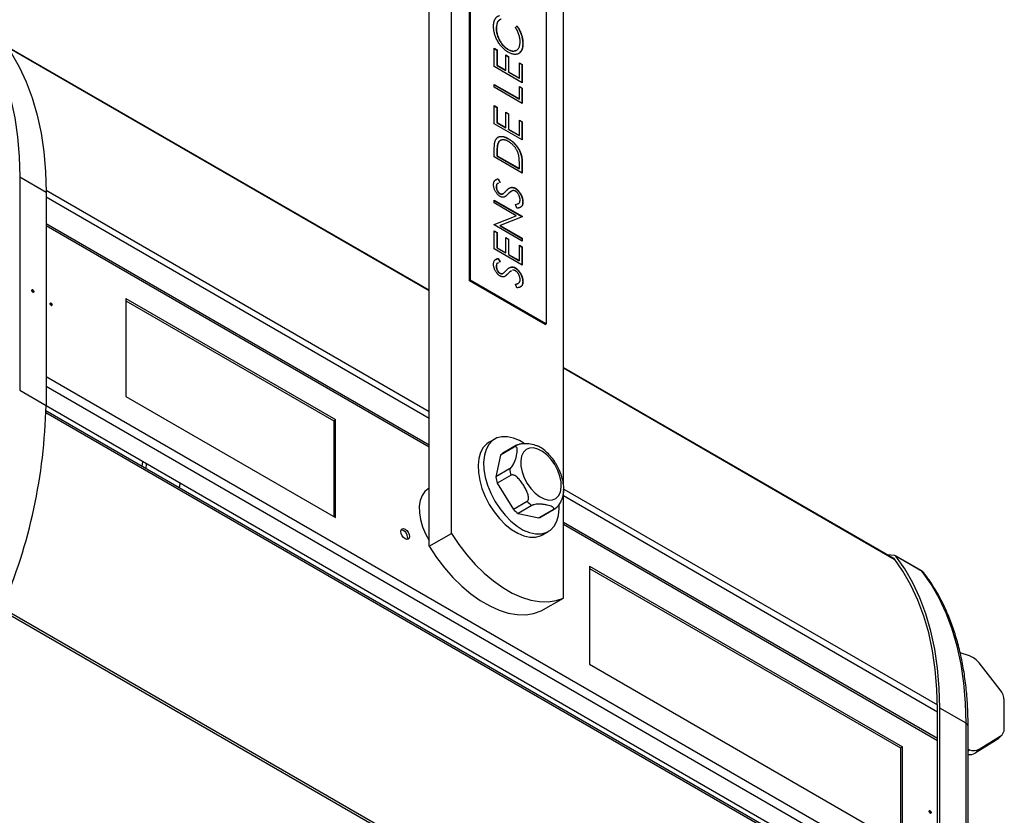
# Model space of a CAD drawing. Header units: millimetres. Extents: x 77 to 313, y 27 to 245.
# Tile 6 of 16: x 262 to 312, y 58 to 98. Entities that reach past the tile are written whole.
import ezdxf

# ---------------------------------------------------------------- set-up
doc = ezdxf.new("R2010")
doc.units = ezdxf.units.MM

msp = doc.modelspace()

# ---------------------------------------------------------------- linework, layer by layer
at = {"color": 7, "linetype": 'Continuous', "lineweight": 25}
for p, q in [((283.878, 72.551), (283.878, 116.213)), ((282.747, 71.898), (282.747, 115.56)), ((289.535, 74.99), (289.535, 112.948)), ((284.798, 85.307), (284.798, 105.558)), ((284.84, 85.332), (284.84, 105.582)), ((288.658, 103.378), (288.658, 83.128)), ((286.137, 98.053), (286.151, 98.061)), ((287.112, 98.1), (287.196, 98.18)), ((282.747, 84.832), (261.426, 97.14)), ((286.042, 97.045), (286.187, 96.962)), ((286.042, 96.124), (286.042, 97.045)), ((286.042, 97.029), (286.173, 96.953)), ((286.736, 96.984), (286.751, 96.992)), ((287.478, 97.29), (287.492, 97.298)), ((286.173, 96.953), (286.187, 96.962)), ((286.173, 96.953), (286.173, 96.179)), ((286.187, 96.962), (286.187, 96.187)), ((286.622, 96.71), (286.767, 96.627)), ((286.622, 95.936), (286.622, 96.71)), ((286.622, 96.694), (286.753, 96.618)), ((286.753, 96.618), (286.767, 96.627)), ((286.753, 96.618), (286.753, 95.844)), ((286.767, 96.627), (286.767, 95.852)), ((287.278, 96.803), (287.248, 96.775)), ((287.456, 95.308), (286.042, 96.124)), ((286.173, 96.179), (286.187, 96.187)), ((286.173, 96.179), (286.608, 95.927)), ((286.187, 96.187), (286.622, 95.936)), ((287.311, 96.313), (287.456, 96.229)), ((287.311, 95.538), (287.311, 96.313)), ((287.311, 96.296), (287.442, 96.221)), ((287.442, 96.221), (287.456, 96.229)), ((287.442, 96.221), (287.442, 95.316)), ((287.456, 96.229), (287.456, 95.308)), ((286.608, 95.927), (286.622, 95.936)), ((286.753, 95.844), (286.767, 95.852)), ((286.753, 95.844), (287.297, 95.53)), ((286.767, 95.852), (287.311, 95.538)), ((287.297, 95.53), (287.311, 95.538)), ((286.042, 95.224), (287.311, 94.491)), ((286.042, 95.077), (286.042, 95.224)), ((286.042, 95.207), (287.297, 94.483)), ((287.456, 94.261), (286.042, 95.077)), ((287.311, 95.119), (287.456, 95.035)), ((287.311, 94.491), (287.311, 95.119)), ((287.311, 95.103), (287.442, 95.027)), ((287.442, 95.027), (287.456, 95.035)), ((287.442, 95.027), (287.442, 94.269)), ((287.456, 95.035), (287.456, 94.261)), ((286.042, 94.156), (286.187, 94.072)), ((286.042, 93.235), (286.042, 94.156)), ((286.042, 94.14), (286.173, 94.064)), ((286.173, 94.064), (286.187, 94.072)), ((286.173, 94.064), (286.173, 93.289)), ((286.187, 94.072), (286.187, 93.298)), ((287.297, 94.483), (287.311, 94.491)), ((286.622, 93.821), (286.767, 93.737)), ((286.622, 93.046), (286.622, 93.821)), ((286.622, 93.805), (286.753, 93.729)), ((286.753, 93.729), (286.767, 93.737)), ((286.753, 93.729), (286.753, 92.954)), ((286.767, 93.737), (286.767, 92.963)), ((287.456, 92.418), (286.042, 93.235)), ((286.173, 93.289), (286.187, 93.298)), ((286.173, 93.289), (286.608, 93.038)), ((286.187, 93.298), (286.622, 93.046)), ((286.608, 93.038), (286.622, 93.046)), ((287.311, 93.423), (287.456, 93.34)), ((287.311, 92.649), (287.311, 93.423)), ((287.311, 93.407), (287.442, 93.331)), ((287.442, 93.331), (287.456, 93.34)), ((287.442, 93.331), (287.442, 92.426)), ((287.456, 93.34), (287.456, 92.418)), ((286.207, 92.539), (286.246, 92.55)), ((286.753, 92.954), (286.767, 92.963)), ((286.753, 92.954), (287.297, 92.64)), ((286.767, 92.963), (287.311, 92.649)), ((287.297, 92.64), (287.311, 92.649)), ((286.213, 92.208), (286.227, 92.216)), ((286.753, 92.473), (286.767, 92.481)), ((286.042, 91.56), (286.042, 91.89)), ((287.456, 90.743), (286.042, 91.56)), ((286.173, 91.729), (286.187, 91.737)), ((286.173, 91.729), (286.173, 91.614)), ((286.173, 91.614), (286.187, 91.623)), ((286.173, 91.614), (287.297, 90.965)), ((286.187, 91.737), (286.187, 91.623)), ((286.187, 91.623), (287.311, 90.974)), ((287.311, 90.974), (287.311, 91.161)), ((287.442, 91.241), (287.456, 91.249)), ((287.442, 91.241), (287.442, 90.752)), ((287.456, 91.249), (287.456, 90.743)), ((262.071, 90.556), (262.071, 79.778)), ((262.071, 90.556), (263.4, 89.789)), ((287.297, 90.965), (287.311, 90.974)), ((286.1, 90.39), (286.136, 90.407)), ((286.137, 90.053), (286.151, 90.061)), ((286.231, 90.45), (286.245, 90.458)), ((286.231, 90.45), (286.318, 90.268)), ((286.245, 90.458), (286.332, 90.276)), ((286.332, 90.276), (286.311, 90.264)), ((263.4, 89.789), (263.4, 79.011)), ((286.316, 89.71), (286.33, 89.719)), ((286.729, 89.684), (286.743, 89.692)), ((287.096, 89.972), (287.11, 89.98)), ((286.042, 89.382), (287.456, 88.566)), ((286.042, 89.236), (286.042, 89.382)), ((286.042, 89.366), (287.442, 88.558)), ((287.155, 88.593), (286.042, 89.236)), ((287.098, 89.146), (287.252, 89.202)), ((287.112, 89.154), (287.228, 89.197)), ((287.183, 88.975), (287.112, 89.154)), ((287.478, 89.285), (287.492, 89.293)), ((286.042, 88.157), (287.155, 88.593)), ((286.042, 88.154), (287.141, 88.585)), ((287.456, 88.533), (286.346, 88.097)), ((287.141, 88.585), (287.155, 88.593)), ((287.442, 88.558), (287.456, 88.566)), ((287.442, 88.558), (287.442, 88.527)), ((287.456, 88.566), (287.456, 88.533)), ((282.747, 77.012), (263.4, 88.18)), ((286.042, 88.126), (286.042, 88.157)), ((287.456, 87.31), (286.042, 88.126)), ((286.332, 88.089), (286.346, 88.097)), ((286.332, 88.089), (287.442, 87.448)), ((286.346, 88.097), (287.456, 87.456)), ((286.042, 87.833), (286.187, 87.749)), ((286.042, 86.912), (286.042, 87.833)), ((286.042, 87.817), (286.173, 87.741)), ((286.173, 87.741), (286.187, 87.749)), ((286.173, 87.741), (286.173, 86.966)), ((286.187, 87.749), (286.187, 86.975)), ((286.622, 87.498), (286.767, 87.414)), ((286.622, 86.723), (286.622, 87.498)), ((286.622, 87.482), (286.753, 87.406)), ((286.753, 87.406), (286.767, 87.414)), ((286.753, 87.406), (286.753, 86.632)), ((286.767, 87.414), (286.767, 86.64)), ((287.311, 87.1), (287.456, 87.017)), ((287.311, 86.326), (287.311, 87.1)), ((287.311, 87.084), (287.442, 87.008)), ((287.442, 87.448), (287.456, 87.456)), ((287.442, 87.448), (287.442, 87.318)), ((287.456, 87.456), (287.456, 87.31)), ((287.456, 86.095), (286.042, 86.912)), ((286.173, 86.966), (286.187, 86.975)), ((286.173, 86.966), (286.608, 86.715)), ((286.187, 86.975), (286.622, 86.723)), ((286.608, 86.715), (286.622, 86.723)), ((286.753, 86.632), (286.767, 86.64)), ((286.753, 86.632), (287.297, 86.317)), ((286.767, 86.64), (287.311, 86.326)), ((287.442, 87.008), (287.456, 87.017)), ((287.442, 87.008), (287.442, 86.104)), ((287.456, 87.017), (287.456, 86.095)), ((286.136, 86.387), (286.231, 86.43)), ((286.137, 86.033), (286.151, 86.042)), ((286.231, 86.43), (286.245, 86.439)), ((286.231, 86.43), (286.318, 86.248)), ((286.245, 86.439), (286.332, 86.256)), ((286.332, 86.256), (286.311, 86.245)), ((287.297, 86.317), (287.311, 86.326)), ((286.316, 85.691), (286.33, 85.699)), ((286.729, 85.664), (286.743, 85.672)), ((287.096, 85.952), (287.11, 85.96)), ((284.798, 85.307), (284.84, 85.332)), ((288.616, 83.103), (284.798, 85.307)), ((288.658, 83.128), (284.84, 85.332)), ((286.581, 85.536), (286.537, 85.508)), ((287.098, 85.126), (287.213, 85.168)), ((287.183, 84.955), (287.112, 85.134)), ((287.478, 85.265), (287.492, 85.273)), ((262.743, 84.726), (262.749, 84.725)), ((267.437, 84.413), (267.437, 79.464)), ((267.437, 84.413), (278.031, 78.297)), ((267.437, 84.298), (277.932, 78.24)), ((288.616, 83.103), (288.658, 83.128)), ((306.239, 71.27), (289.535, 80.913)), ((262.071, 79.778), (263.4, 79.011)), ((267.437, 79.464), (278.031, 73.349)), ((308.429, 52.744), (263.399, 78.739)), ((308.429, 52.995), (263.4, 78.99)), ((277.932, 78.24), (278.031, 78.297)), ((277.932, 78.24), (277.932, 73.406)), ((278.031, 73.349), (278.031, 78.297)), ((286.064, 77.317), (285.781, 77.153)), ((287.053, 76.909), (286.36, 76.509)), ((287.172, 76.998), (286.479, 76.598)), ((268.265, 75.93), (268.292, 76.166)), ((286.36, 76.509), (286.121, 75.405)), ((268.453, 75.821), (268.48, 76.057)), ((286.814, 75.805), (286.121, 75.405)), ((286.888, 75.489), (286.195, 75.089)), ((270.15, 74.842), (270.177, 75.078)), ((282.747, 74.824), (282.708, 74.802)), ((286.195, 75.089), (287.007, 73.76)), ((289.535, 69.286), (289.535, 74.707)), ((287.7, 74.16), (287.007, 73.76)), ((287.942, 73.958), (287.249, 73.558)), ((288.993, 73.734), (288.3, 73.334)), ((288.349, 73.359), (289.042, 73.759)), ((289.039, 73.76), (289.099, 73.795)), ((289.099, 73.795), (289.226, 73.9)), ((289.322, 73.803), (289.321, 73.986)), ((287.249, 73.558), (288.3, 73.334)), ((288.481, 72.477), (288.764, 72.64)), ((308.429, 62.186), (289.535, 73.093)), ((282.747, 71.898), (283.878, 72.551)), ((306.277, 71.431), (305.882, 71.476)), ((307.637, 70.653), (306.307, 71.42)), ((307.661, 70.632), (306.331, 71.399)), ((290.857, 70.893), (290.857, 65.945)), ((290.857, 70.893), (306.655, 61.773)), ((290.857, 70.779), (306.556, 61.716)), ((288.404, 68.633), (289.535, 69.286)), ((310.045, 66.362), (309.571, 66.52)), ((290.857, 65.945), (306.655, 56.825)), ((311.602, 64.647), (310.535, 66.008)), ((308.429, 52.885), (308.429, 63.664)), ((308.542, 52.951), (308.542, 63.729)), ((309.872, 62.962), (308.542, 63.729)), ((311.804, 62.699), (311.804, 64.117)), ((309.872, 52.183), (309.872, 62.962)), ((309.977, 52.036), (309.977, 62.815)), ((310.535, 61.654), (311.602, 62.304)), ((311.402, 62.104), (311.602, 62.304)), ((311.477, 62.164), (311.677, 62.364)), ((306.556, 61.716), (306.655, 61.773)), ((306.556, 61.716), (306.556, 56.882)), ((306.655, 56.825), (306.655, 61.773)), ((311.402, 62.104), (310.335, 61.454)), ((309.977, 61.649), (310.045, 61.626)), ((310.535, 61.654), (310.335, 61.454))]:
    msp.add_line(p, q, dxfattribs=at)
at = {"color": 1, "linetype": 'Continuous', "lineweight": 25}
for p, q in [((261.435, 97.127), (282.747, 84.824)), ((263.4, 89.881), (282.747, 78.713)), ((263.4, 89.544), (282.747, 78.375)), ((282.747, 76.91), (263.4, 88.079)), ((289.535, 80.905), (306.249, 71.257)), ((308.429, 54.465), (263.4, 80.459)), ((308.429, 53.975), (263.4, 79.969)), ((263.397, 78.656), (308.428, 52.661)), ((289.548, 74.786), (308.428, 63.887)), ((289.535, 74.457), (308.429, 63.549)), ((308.429, 62.084), (289.535, 72.992)), ((306.235, 71.275), (306.217, 71.285)), ((307.728, 70.572), (307.661, 70.632)), ((261.135, 68.693), (306.194, 42.681)), ((261.19, 68.788), (306.249, 42.776)), ((309.977, 61.558), (310.045, 61.626))]:
    msp.add_line(p, q, dxfattribs=at)
at = {"color": 7, "linetype": 'Continuous', "lineweight": 25, "flags": 128}
for points in [[(259.86, 98.226), (260.315, 97.583), (260.72, 96.88), (261.074, 96.121), (261.376, 95.308), (261.625, 94.445), (261.82, 93.535), (261.959, 92.581), (262.043, 91.587), (262.071, 90.556)], [(261.19, 97.459), (261.644, 96.815), (262.049, 96.113), (262.404, 95.353), (262.706, 94.541), (262.955, 93.678), (263.149, 92.767), (263.289, 91.813), (263.372, 90.819), (263.4, 89.789)], [(262.687, 84.812), (262.691, 84.831), (262.701, 84.843), (262.717, 84.846), (262.736, 84.84), (262.754, 84.825), (262.77, 84.803), (262.781, 84.779), (262.785, 84.755), (262.781, 84.736), (262.77, 84.724), (262.754, 84.721), (262.736, 84.727), (262.717, 84.742), (262.701, 84.763), (262.691, 84.788), (262.687, 84.812)], [(262.692, 84.826), (262.692, 84.825), (262.692, 84.824)], [(263.704, 84.094), (263.7, 84.075), (263.69, 84.062), (263.674, 84.059), (263.655, 84.066), (263.636, 84.081), (263.621, 84.102), (263.61, 84.127), (263.606, 84.15), (263.61, 84.17), (263.621, 84.182), (263.636, 84.185), (263.655, 84.178), (263.674, 84.163), (263.69, 84.142), (263.7, 84.118), (263.704, 84.094)], [(263.611, 84.163), (263.608, 84.146), (263.608, 84.144)], [(263.668, 84.063), (263.67, 84.063), (263.684, 84.066), (263.694, 84.077), (263.697, 84.095)], [(285.781, 77.153), (285.665, 77.073), (285.483, 76.88), (285.347, 76.63), (285.259, 76.331), (285.223, 75.991), (285.238, 75.618), (285.305, 75.223), (285.422, 74.818), (285.586, 74.412), (285.791, 74.017), (286.034, 73.644), (286.306, 73.303), (286.6, 73.004), (286.91, 72.753), (287.225, 72.559), (287.537, 72.426), (287.839, 72.359), (288.121, 72.358), (288.376, 72.425), (288.481, 72.477)], [(287.536, 77.108), (287.32, 77.234), (287.008, 77.367), (286.706, 77.435), (286.424, 77.435), (286.169, 77.368), (285.947, 77.237), (285.766, 77.043), (285.63, 76.794), (285.542, 76.494), (285.506, 76.154), (285.521, 75.781), (285.588, 75.387), (285.705, 74.981), (285.869, 74.575), (286.074, 74.181), (286.317, 73.808), (286.589, 73.467), (286.883, 73.167), (287.192, 72.916), (287.508, 72.722), (287.82, 72.59), (288.122, 72.522), (288.404, 72.522), (288.659, 72.588), (288.88, 72.72), (289.061, 72.913), (289.198, 73.163), (289.285, 73.462), (289.322, 73.803), (289.322, 73.803)], [(289.159, 74.313), (289.295, 74.449), (289.385, 74.641), (289.427, 74.878), (289.417, 75.148), (289.356, 75.439), (289.248, 75.735), (289.097, 76.022), (288.911, 76.286), (288.7, 76.512), (288.475, 76.69), (288.245, 76.811), (288.024, 76.869), (287.821, 76.86), (287.648, 76.786), (287.513, 76.65), (287.422, 76.459), (287.381, 76.222), (287.391, 75.951), (287.451, 75.661), (287.56, 75.364), (287.711, 75.077), (287.896, 74.814), (288.107, 74.588), (288.333, 74.41), (288.562, 74.289), (288.784, 74.231), (288.986, 74.239), (289.159, 74.313)], [(282.708, 74.802), (282.532, 74.662), (282.394, 74.462), (282.301, 74.212), (282.256, 73.92), (282.261, 73.595), (282.316, 73.248), (282.419, 72.889), (282.566, 72.531), (282.747, 72.195)], [(281.756, 72.399), (281.739, 72.315), (281.693, 72.262), (281.625, 72.248), (281.543, 72.277), (281.462, 72.342), (281.393, 72.435), (281.347, 72.541), (281.331, 72.644), (281.347, 72.728), (281.393, 72.781), (281.462, 72.795), (281.543, 72.767), (281.625, 72.701), (281.693, 72.608), (281.739, 72.502), (281.756, 72.399)], [(281.657, 72.342), (281.64, 72.258), (281.635, 72.248)], [(283.878, 72.551), (284.25, 71.994), (284.653, 71.468), (285.082, 70.982), (285.532, 70.541), (285.996, 70.151), (286.469, 69.816), (286.945, 69.541), (287.418, 69.33), (287.882, 69.184), (288.331, 69.107), (288.76, 69.098), (289.163, 69.158), (289.535, 69.286)], [(282.747, 71.898), (283.119, 71.341), (283.522, 70.815), (283.951, 70.329), (284.4, 69.888), (284.864, 69.498), (285.337, 69.163), (285.813, 68.888), (286.286, 68.677), (286.751, 68.531), (287.2, 68.454), (287.629, 68.445), (288.032, 68.505), (288.404, 68.633)], [(308.429, 63.664), (308.401, 64.686), (308.318, 65.673), (308.18, 66.619), (307.987, 67.523), (307.74, 68.379), (307.44, 69.185), (307.088, 69.939), (306.686, 70.636), (306.235, 71.275)], [(308.542, 63.729), (308.514, 64.759), (308.43, 65.753), (308.291, 66.707), (308.096, 67.618), (307.848, 68.481), (307.545, 69.294), (307.191, 70.053), (306.786, 70.756), (306.331, 71.399)], [(309.872, 62.962), (309.844, 63.992), (309.76, 64.986), (309.62, 65.94), (309.426, 66.85), (309.177, 67.714), (308.875, 68.526), (308.52, 69.285), (308.115, 69.988), (307.661, 70.632)], [(311.477, 62.164), (311.447, 62.137), (311.402, 62.104)], [(308.11, 58.459), (308.106, 58.439), (308.096, 58.427), (308.08, 58.424), (308.061, 58.431), (308.043, 58.446), (308.027, 58.467), (308.016, 58.491), (308.013, 58.515), (308.016, 58.535), (308.027, 58.547), (308.043, 58.55), (308.061, 58.543), (308.08, 58.528), (308.096, 58.507), (308.106, 58.482), (308.11, 58.459)], [(308.017, 58.528), (308.014, 58.511), (308.014, 58.509)], [(308.075, 58.428), (308.076, 58.428), (308.09, 58.431), (308.1, 58.442), (308.103, 58.46)]]:
    msp.add_lwpolyline(points, dxfattribs=at)
at = {"color": 1, "linetype": 'Continuous', "lineweight": 25, "flags": 128}
for points in [[(262.749, 84.725), (262.75, 84.725), (262.765, 84.727), (262.774, 84.739), (262.778, 84.756), (262.774, 84.778), (262.765, 84.8), (262.75, 84.82), (262.733, 84.833), (262.716, 84.839), (262.702, 84.837), (262.692, 84.826)], [(263.697, 84.095), (263.694, 84.117), (263.684, 84.139), (263.67, 84.158), (263.653, 84.172), (263.636, 84.178), (263.621, 84.175), (263.611, 84.164), (263.611, 84.163)], [(308.103, 58.46), (308.1, 58.481), (308.09, 58.504), (308.076, 58.523), (308.059, 58.537), (308.042, 58.543), (308.027, 58.54), (308.018, 58.529), (308.017, 58.528)]]:
    msp.add_lwpolyline(points, dxfattribs=at)
at = {"color": 7, "linetype": 'Continuous', "lineweight": 25}
for centre, radius, start, end in [((235.889, 79.61), 27.518, 336.8416, 358.7517), ((286.796, 76.049), 0.634, 120.0465, 133.5105), ((289.346, 76.234), 2.568, 189.6273, 196.8769), ((288.653, 75.834), 2.568, 189.6273, 196.8769), ((289.321, 75.858), 2.348, 226.3264, 234.0238), ((288.628, 75.458), 2.348, 226.3264, 234.0238), ((288.73, 74.298), 0.623, 294.9639, 299.9148), ((288.037, 73.898), 0.623, 294.9629, 300.0045), ((281.272, 72.362), 0.385, 357.0562, 77.9676), ((306.213, 71.258), 0.0275, 37.5071, 82.485), ((306.266, 71.349), 0.0824, 37.5177, 82.4735), ((307.541, 70.52), 0.164, 43.0754, 54.3484), ((309.69, 65.356), 1.067, 37.6357, 70.5671), ((310.921, 64.082), 0.884, 2.2636, 39.6707), ((311.36, 62.678), 0.445, 302.8484, 2.684), ((310.07, 61.935), 0.549, 260.1857, 298.8443), ((310.26, 62.171), 0.586, 248.5099, 298.043)]:
    msp.add_arc(centre, radius, start, end, dxfattribs=at)
at = {"color": 1, "linetype": 'Continuous', "lineweight": 25}
for centre, radius, start, end in [((287.489, 76.449), 0.634, 120.1608, 133.5101), ((309.797, 62.797), 0.181, 5.6957, 65.625)]:
    msp.add_arc(centre, radius, start, end, dxfattribs=at)
at = {"color": 7, "linetype": 'Continuous', "lineweight": 25}
for points, knots in [([(286.006, 98.154), (286.006, 98.173), (286.006, 98.21), (286.01, 98.263), (286.016, 98.312), (286.025, 98.36), (286.035, 98.404), (286.049, 98.446), (286.065, 98.485), (286.083, 98.521), (286.104, 98.554), (286.126, 98.584), (286.15, 98.611), (286.176, 98.635), (286.205, 98.655), (286.235, 98.672), (286.267, 98.686), (286.29, 98.693), (286.302, 98.696)], [0, 0, 0, 0, 0.068548, 0.135683, 0.201215, 0.265682, 0.329267, 0.392395, 0.45507, 0.517127, 0.57879, 0.63974, 0.700192, 0.759806, 0.819628, 0.879355, 0.939512, 1, 1, 1, 1]), ([(286.387, 98.519), (286.377, 98.515), (286.358, 98.508), (286.332, 98.494), (286.307, 98.477), (286.284, 98.459), (286.263, 98.438), (286.244, 98.414), (286.226, 98.388), (286.205, 98.351), (286.183, 98.299), (286.165, 98.227), (286.153, 98.148), (286.151, 98.091), (286.151, 98.061)], [0, 0, 0, 0, 0.063163, 0.125475, 0.187121, 0.248294, 0.309295, 0.36985, 0.430973, 0.492456, 0.616148, 0.740844, 0.868183, 1, 1, 1, 1]), ([(286.741, 96.851), (286.715, 96.867), (286.665, 96.897), (286.592, 96.951), (286.522, 97.012), (286.454, 97.078), (286.39, 97.15), (286.329, 97.229), (286.271, 97.314), (286.217, 97.403), (286.168, 97.496), (286.124, 97.59), (286.088, 97.684), (286.057, 97.778), (286.034, 97.873), (286.018, 97.967), (286.008, 98.062), (286.006, 98.123), (286.006, 98.154)], [0, 0, 0, 0, 0.064558, 0.127014, 0.187955, 0.248014, 0.307748, 0.368235, 0.42947, 0.492743, 0.556258, 0.618217, 0.679655, 0.741246, 0.803415, 0.866815, 0.932328, 1, 1, 1, 1]), ([(286.308, 98.47), (286.291, 98.461), (286.235, 98.43), (286.159, 98.301), (286.145, 98.147), (286.137, 98.053)], [0, 0, 0, 0, 0.143372, 0.477037, 1, 1, 1, 1]), ([(286.137, 98.053), (286.137, 98.037), (286.137, 98.004), (286.141, 97.953), (286.147, 97.902), (286.156, 97.851), (286.168, 97.798), (286.181, 97.746), (286.198, 97.693), (286.216, 97.639), (286.237, 97.586), (286.26, 97.534), (286.284, 97.484), (286.311, 97.435), (286.338, 97.387), (286.368, 97.34), (286.399, 97.296), (286.432, 97.252), (286.466, 97.21), (286.502, 97.171), (286.538, 97.134), (286.576, 97.099), (286.615, 97.067), (286.654, 97.037), (286.695, 97.008), (286.723, 96.992), (286.736, 96.984)], [0, 0, 0, 0, 0.043955, 0.087502, 0.130463, 0.172752, 0.215403, 0.25765, 0.300153, 0.343121, 0.385925, 0.427686, 0.468818, 0.509492, 0.549883, 0.58998, 0.630405, 0.670869, 0.711384, 0.751627, 0.791776, 0.832459, 0.873319, 0.914543, 0.956924, 1, 1, 1, 1]), ([(286.151, 98.061), (286.151, 98.045), (286.151, 98.012), (286.156, 97.961), (286.162, 97.91), (286.171, 97.859), (286.182, 97.807), (286.195, 97.754), (286.212, 97.701), (286.231, 97.647), (286.251, 97.594), (286.274, 97.543), (286.299, 97.492), (286.325, 97.443), (286.352, 97.395), (286.382, 97.349), (286.414, 97.304), (286.446, 97.26), (286.481, 97.218), (286.516, 97.18), (286.553, 97.142), (286.59, 97.108), (286.629, 97.075), (286.668, 97.045), (286.709, 97.017), (286.737, 97), (286.751, 96.992)], [0, 0, 0, 0, 0.043955, 0.087502, 0.130463, 0.172752, 0.215403, 0.25765, 0.300153, 0.343121, 0.385925, 0.427686, 0.468818, 0.509492, 0.549883, 0.58998, 0.630405, 0.670869, 0.711384, 0.751627, 0.791776, 0.832459, 0.873319, 0.914543, 0.956924, 1, 1, 1, 1]), ([(287.347, 97.381), (287.347, 97.41), (287.345, 97.466), (287.334, 97.555), (287.316, 97.645), (287.29, 97.735), (287.256, 97.826), (287.216, 97.917), (287.167, 98.01), (287.131, 98.069), (287.112, 98.1)], [0, 0, 0, 0, 0.128515, 0.252949, 0.374755, 0.49594, 0.617181, 0.740909, 0.867811, 1, 1, 1, 1]), ([(287.182, 98.172), (287.193, 98.155), (287.216, 98.121), (287.249, 98.069), (287.279, 98.016), (287.308, 97.962), (287.334, 97.908), (287.359, 97.853), (287.381, 97.797), (287.401, 97.741), (287.42, 97.684), (287.435, 97.628), (287.449, 97.571), (287.46, 97.515), (287.468, 97.458), (287.474, 97.402), (287.478, 97.345), (287.478, 97.308), (287.478, 97.29)], [0, 0, 0, 0, 0.061674, 0.123053, 0.183475, 0.243727, 0.304279, 0.364863, 0.425946, 0.487391, 0.54922, 0.611144, 0.673529, 0.736961, 0.800785, 0.866013, 0.932101, 1, 1, 1, 1]), ([(287.196, 98.18), (287.207, 98.163), (287.23, 98.129), (287.263, 98.077), (287.293, 98.024), (287.322, 97.971), (287.348, 97.916), (287.373, 97.861), (287.395, 97.805), (287.416, 97.749), (287.434, 97.693), (287.449, 97.636), (287.463, 97.579), (287.474, 97.523), (287.482, 97.466), (287.488, 97.41), (287.492, 97.353), (287.492, 97.317), (287.492, 97.298)], [0, 0, 0, 0, 0.061674, 0.123053, 0.183475, 0.243727, 0.304279, 0.364863, 0.425946, 0.487391, 0.54922, 0.611144, 0.673529, 0.736961, 0.800785, 0.866013, 0.932101, 1, 1, 1, 1]), ([(286.736, 96.984), (286.83, 96.938), (286.98, 96.866), (287.083, 96.925), (287.122, 96.947)], [0, 0, 0, 0, 0.630071, 1, 1, 1, 1]), ([(286.751, 96.992), (286.771, 96.981), (286.812, 96.958), (286.873, 96.934), (286.93, 96.916), (286.985, 96.908), (287.037, 96.907), (287.087, 96.915), (287.134, 96.93), (287.177, 96.953), (287.217, 96.984), (287.252, 97.021), (287.281, 97.065), (287.306, 97.115), (287.324, 97.172), (287.338, 97.235), (287.346, 97.305), (287.347, 97.355), (287.347, 97.381)], [0, 0, 0, 0, 0.064323, 0.12629, 0.186726, 0.246146, 0.305576, 0.365429, 0.426326, 0.48884, 0.551725, 0.613919, 0.675484, 0.737334, 0.800229, 0.864502, 0.931041, 1, 1, 1, 1]), ([(287.492, 97.298), (287.492, 97.28), (287.492, 97.246), (287.489, 97.197), (287.484, 97.149), (287.477, 97.105), (287.469, 97.062), (287.458, 97.023), (287.446, 96.986), (287.431, 96.952), (287.415, 96.919), (287.396, 96.89), (287.376, 96.863), (287.354, 96.839), (287.33, 96.817), (287.303, 96.798), (287.275, 96.781), (287.255, 96.772), (287.245, 96.767)], [0, 0, 0, 0, 0.069663, 0.13775, 0.203917, 0.26878, 0.332414, 0.394754, 0.45618, 0.516996, 0.577396, 0.637198, 0.696999, 0.756756, 0.816554, 0.876948, 0.938132, 1, 1, 1, 1]), ([(287.478, 97.29), (287.473, 97.146), (287.466, 96.96), (287.364, 96.879), (287.341, 96.861)], [0, 0, 0, 0, 0.776039, 1, 1, 1, 1]), ([(287.245, 96.767), (287.228, 96.761), (287.193, 96.748), (287.136, 96.739), (287.077, 96.737), (287.015, 96.744), (286.95, 96.758), (286.883, 96.781), (286.813, 96.811), (286.765, 96.838), (286.741, 96.851)], [0, 0, 0, 0, 0.124329, 0.247156, 0.36878, 0.490734, 0.613614, 0.738958, 0.867311, 1, 1, 1, 1]), ([(286.093, 92.378), (286.099, 92.394), (286.112, 92.424), (286.135, 92.464), (286.161, 92.498), (286.191, 92.529), (286.224, 92.553), (286.26, 92.573), (286.3, 92.587), (286.343, 92.596), (286.388, 92.601), (286.436, 92.6), (286.486, 92.593), (286.538, 92.582), (286.592, 92.565), (286.649, 92.542), (286.707, 92.515), (286.747, 92.493), (286.767, 92.481)], [0, 0, 0, 0, 0.061545, 0.121694, 0.181155, 0.239875, 0.298702, 0.357647, 0.417605, 0.478494, 0.540407, 0.602345, 0.665004, 0.728559, 0.793651, 0.860534, 0.929236, 1, 1, 1, 1]), ([(286.329, 92.574), (286.348, 92.582), (286.416, 92.607), (286.567, 92.567), (286.691, 92.504), (286.753, 92.473)], [0, 0, 0, 0, 0.168119, 0.58387, 1, 1, 1, 1]), ([(286.042, 91.89), (286.042, 91.918), (286.043, 91.973), (286.045, 92.052), (286.049, 92.124), (286.054, 92.189), (286.061, 92.246), (286.07, 92.297), (286.08, 92.341), (286.089, 92.366), (286.093, 92.378)], [0, 0, 0, 0, 0.1642892, 0.3174059, 0.4588436, 0.5893665, 0.7078313, 0.81577, 0.9128799, 1, 1, 1, 1]), ([(286.213, 92.208), (286.209, 92.196), (286.202, 92.171), (286.195, 92.128), (286.188, 92.079), (286.182, 92.022), (286.178, 91.959), (286.175, 91.888), (286.173, 91.811), (286.173, 91.757), (286.173, 91.729)], [0, 0, 0, 0, 0.0843186, 0.1792845, 0.2865825, 0.4051115, 0.5355929, 0.6781902, 0.8329758, 1, 1, 1, 1]), ([(286.227, 92.216), (286.223, 92.205), (286.216, 92.179), (286.209, 92.136), (286.202, 92.087), (286.196, 92.03), (286.192, 91.967), (286.189, 91.897), (286.187, 91.82), (286.187, 91.766), (286.187, 91.737)], [0, 0, 0, 0, 0.0843186, 0.1792845, 0.2865825, 0.4051115, 0.5355929, 0.6781902, 0.8329758, 1, 1, 1, 1]), ([(286.327, 92.367), (286.31, 92.357), (286.255, 92.327), (286.23, 92.256), (286.213, 92.208)], [0, 0, 0, 0, 0.32275, 1, 1, 1, 1]), ([(286.767, 92.335), (286.75, 92.344), (286.718, 92.362), (286.67, 92.384), (286.624, 92.402), (286.58, 92.415), (286.538, 92.423), (286.497, 92.427), (286.459, 92.426), (286.422, 92.42), (286.388, 92.411), (286.356, 92.396), (286.328, 92.377), (286.301, 92.354), (286.279, 92.326), (286.258, 92.294), (286.241, 92.257), (286.231, 92.23), (286.227, 92.216)], [0, 0, 0, 0, 0.070151, 0.137813, 0.203226, 0.267174, 0.330024, 0.391794, 0.453084, 0.514334, 0.575, 0.634865, 0.694116, 0.753442, 0.813126, 0.87408, 0.936007, 1, 1, 1, 1]), ([(286.753, 92.473), (286.77, 92.463), (286.805, 92.442), (286.856, 92.408), (286.905, 92.372), (286.952, 92.333), (286.999, 92.292), (287.043, 92.248), (287.086, 92.202), (287.127, 92.154), (287.166, 92.105), (287.202, 92.056), (287.236, 92.006), (287.267, 91.955), (287.296, 91.904), (287.322, 91.852), (287.345, 91.8), (287.366, 91.747), (287.384, 91.693), (287.4, 91.637), (287.413, 91.577), (287.423, 91.515), (287.432, 91.45), (287.438, 91.383), (287.442, 91.313), (287.442, 91.265), (287.442, 91.241)], [0, 0, 0, 0, 0.046081, 0.090807, 0.134295, 0.177024, 0.218823, 0.260244, 0.30108, 0.341614, 0.381583, 0.42012, 0.458075, 0.494738, 0.531195, 0.566934, 0.602713, 0.638327, 0.674853, 0.713467, 0.754442, 0.797815, 0.843989, 0.893072, 0.944963, 1, 1, 1, 1]), ([(286.767, 92.481), (286.784, 92.471), (286.819, 92.45), (286.87, 92.416), (286.919, 92.38), (286.966, 92.341), (287.013, 92.3), (287.057, 92.256), (287.1, 92.21), (287.141, 92.163), (287.18, 92.113), (287.216, 92.064), (287.25, 92.014), (287.281, 91.963), (287.31, 91.912), (287.336, 91.86), (287.359, 91.808), (287.38, 91.756), (287.399, 91.701), (287.414, 91.645), (287.427, 91.585), (287.438, 91.523), (287.446, 91.459), (287.452, 91.391), (287.456, 91.321), (287.456, 91.274), (287.456, 91.249)], [0, 0, 0, 0, 0.046081, 0.090807, 0.134295, 0.177024, 0.218823, 0.260244, 0.30108, 0.341614, 0.381583, 0.42012, 0.458075, 0.494738, 0.531195, 0.566934, 0.602713, 0.638327, 0.674853, 0.713467, 0.754442, 0.797815, 0.843989, 0.893072, 0.944963, 1, 1, 1, 1]), ([(287.275, 91.649), (287.271, 91.666), (287.262, 91.701), (287.245, 91.753), (287.226, 91.804), (287.204, 91.853), (287.18, 91.902), (287.153, 91.95), (287.123, 91.997), (287.092, 92.043), (287.057, 92.087), (287.021, 92.129), (286.983, 92.17), (286.944, 92.207), (286.902, 92.243), (286.858, 92.276), (286.813, 92.307), (286.782, 92.325), (286.767, 92.335)], [0, 0, 0, 0, 0.062415, 0.123338, 0.183125, 0.241783, 0.300579, 0.35968, 0.418882, 0.479531, 0.540851, 0.602303, 0.664463, 0.727806, 0.792895, 0.859672, 0.928464, 1, 1, 1, 1]), ([(287.311, 91.161), (287.311, 91.188), (287.311, 91.24), (287.309, 91.315), (287.306, 91.385), (287.303, 91.449), (287.297, 91.507), (287.292, 91.559), (287.285, 91.606), (287.278, 91.635), (287.275, 91.649)], [0, 0, 0, 0, 0.171901, 0.330628, 0.475549, 0.606746, 0.725024, 0.829742, 0.921323, 1, 1, 1, 1]), ([(286.006, 90.162), (286.006, 90.18), (286.007, 90.218), (286.017, 90.269), (286.034, 90.313), (286.053, 90.346), (286.071, 90.37), (286.088, 90.386), (286.108, 90.401), (286.13, 90.415), (286.155, 90.428), (286.182, 90.439), (286.213, 90.45), (286.234, 90.456), (286.245, 90.458)], [0, 0, 0, 0, 0.107233, 0.213252, 0.31883, 0.426794, 0.483646, 0.543604, 0.608308, 0.677127, 0.750686, 0.828713, 0.91219, 1, 1, 1, 1]), ([(286.336, 89.569), (286.321, 89.578), (286.291, 89.596), (286.248, 89.631), (286.207, 89.671), (286.168, 89.716), (286.132, 89.766), (286.1, 89.818), (286.072, 89.874), (286.048, 89.932), (286.03, 89.991), (286.015, 90.049), (286.007, 90.107), (286.006, 90.143), (286.006, 90.162)], [0, 0, 0, 0, 0.083785, 0.16578, 0.24628, 0.327461, 0.408797, 0.489715, 0.571376, 0.655523, 0.741019, 0.826547, 0.911989, 1, 1, 1, 1]), ([(286.249, 90.231), (286.224, 90.222), (286.179, 90.205), (286.143, 90.137), (286.139, 90.081), (286.137, 90.053)], [0, 0, 0, 0, 0.390814, 0.695321, 1, 1, 1, 1]), ([(286.137, 90.053), (286.137, 90.036), (286.138, 90.003), (286.148, 89.951), (286.165, 89.9), (286.187, 89.851), (286.214, 89.806), (286.245, 89.766), (286.28, 89.734), (286.304, 89.718), (286.316, 89.71)], [0, 0, 0, 0, 0.143073, 0.275903, 0.402371, 0.528414, 0.650356, 0.765895, 0.880774, 1, 1, 1, 1]), ([(286.264, 90.239), (286.238, 90.23), (286.193, 90.214), (286.157, 90.145), (286.153, 90.089), (286.151, 90.061)], [0, 0, 0, 0, 0.390814, 0.695321, 1, 1, 1, 1]), ([(286.151, 90.061), (286.151, 90.044), (286.152, 90.011), (286.163, 89.959), (286.179, 89.908), (286.202, 89.859), (286.229, 89.814), (286.26, 89.775), (286.294, 89.742), (286.318, 89.726), (286.33, 89.719)], [0, 0, 0, 0, 0.143073, 0.275903, 0.402371, 0.528414, 0.650356, 0.765895, 0.880774, 1, 1, 1, 1]), ([(286.653, 89.859), (286.665, 89.87), (286.686, 89.892), (286.719, 89.922), (286.75, 89.948), (286.781, 89.97), (286.811, 89.989), (286.84, 90.004), (286.868, 90.015), (286.904, 90.024), (286.948, 90.029), (287.001, 90.023), (287.055, 90.008), (287.092, 89.99), (287.11, 89.98)], [0, 0, 0, 0, 0.096972, 0.187773, 0.272396, 0.351321, 0.424335, 0.491909, 0.554233, 0.611268, 0.716348, 0.81454, 0.908495, 1, 1, 1, 1]), ([(286.858, 90.007), (286.865, 90.01), (286.89, 90.016), (286.933, 90.02), (286.987, 90.015), (287.041, 90), (287.078, 89.981), (287.096, 89.972)], [0.560001, 0.560001, 0.560001, 0.560001, 0.6112677, 0.7163478, 0.8145401, 0.9084955, 1, 1, 1, 1]), ([(286.316, 89.71), (286.323, 89.706), (286.338, 89.698), (286.361, 89.69), (286.383, 89.684), (286.405, 89.681), (286.428, 89.683), (286.451, 89.688), (286.475, 89.698), (286.49, 89.708), (286.498, 89.713)], [0, 0, 0, 0, 0.107285, 0.214746, 0.322939, 0.434116, 0.553412, 0.686073, 0.834256, 1, 1, 1, 1]), ([(286.33, 89.719), (286.337, 89.714), (286.353, 89.706), (286.375, 89.698), (286.397, 89.692), (286.42, 89.69), (286.442, 89.691), (286.465, 89.697), (286.489, 89.707), (286.504, 89.716), (286.513, 89.721)], [0, 0, 0, 0, 0.107285, 0.214746, 0.322939, 0.434116, 0.553412, 0.686073, 0.834256, 1, 1, 1, 1]), ([(286.551, 89.536), (286.543, 89.533), (286.526, 89.528), (286.501, 89.525), (286.475, 89.524), (286.448, 89.527), (286.421, 89.532), (286.393, 89.541), (286.364, 89.553), (286.345, 89.563), (286.336, 89.569)], [0, 0, 0, 0, 0.133507, 0.262559, 0.388264, 0.512667, 0.633722, 0.755394, 0.877553, 1, 1, 1, 1]), ([(286.513, 89.721), (286.515, 89.723), (286.522, 89.727), (286.533, 89.737), (286.546, 89.75), (286.562, 89.765), (286.581, 89.784), (286.603, 89.806), (286.627, 89.832), (286.644, 89.85), (286.653, 89.859)], [0, 0, 0, 0, 0.052594, 0.124952, 0.218094, 0.333502, 0.468789, 0.624938, 0.801683, 1, 1, 1, 1]), ([(286.743, 89.692), (286.733, 89.681), (286.713, 89.66), (286.683, 89.631), (286.655, 89.606), (286.63, 89.585), (286.607, 89.567), (286.587, 89.552), (286.568, 89.542), (286.556, 89.538), (286.551, 89.536)], [0, 0, 0, 0, 0.181535, 0.347082, 0.495568, 0.628357, 0.74552, 0.845831, 0.930782, 1, 1, 1, 1]), ([(286.729, 89.684), (286.697, 89.649), (286.652, 89.6), (286.596, 89.566), (286.581, 89.556)], [0, 0, 0, 0, 0.71032, 1, 1, 1, 1]), ([(286.883, 89.806), (286.861, 89.795), (286.804, 89.764), (286.758, 89.715), (286.729, 89.684)], [0, 0, 0, 0, 0.371342, 1, 1, 1, 1]), ([(286.969, 89.856), (286.961, 89.854), (286.944, 89.848), (286.919, 89.837), (286.892, 89.821), (286.865, 89.802), (286.836, 89.779), (286.806, 89.754), (286.775, 89.724), (286.754, 89.703), (286.743, 89.692)], [0, 0, 0, 0, 0.090279, 0.18953, 0.299198, 0.418926, 0.548376, 0.688136, 0.839084, 1, 1, 1, 1]), ([(287.108, 89.835), (287.096, 89.841), (287.072, 89.853), (287.037, 89.862), (287.002, 89.864), (286.98, 89.859), (286.969, 89.856)], [0, 0, 0, 0, 0.234723, 0.477158, 0.728556, 1, 1, 1, 1]), ([(287.096, 89.972), (287.108, 89.964), (287.133, 89.949), (287.17, 89.921), (287.206, 89.89), (287.24, 89.855), (287.274, 89.817), (287.306, 89.775), (287.336, 89.729), (287.365, 89.681), (287.391, 89.631), (287.415, 89.581), (287.434, 89.531), (287.45, 89.481), (287.463, 89.431), (287.472, 89.382), (287.477, 89.332), (287.478, 89.301), (287.478, 89.285)], [0, 0, 0, 0, 0.061484, 0.121775, 0.18092, 0.240256, 0.300114, 0.361146, 0.423501, 0.488669, 0.553954, 0.617581, 0.680238, 0.742187, 0.804663, 0.868259, 0.93302, 1, 1, 1, 1]), ([(287.347, 89.377), (287.347, 89.391), (287.346, 89.42), (287.34, 89.465), (287.33, 89.512), (287.315, 89.559), (287.298, 89.605), (287.277, 89.649), (287.253, 89.69), (287.226, 89.727), (287.198, 89.761), (287.169, 89.791), (287.139, 89.815), (287.118, 89.828), (287.108, 89.835)], [0, 0, 0, 0, 0.091264, 0.18093, 0.270088, 0.360156, 0.448343, 0.532666, 0.613834, 0.693982, 0.772716, 0.849335, 0.923967, 1, 1, 1, 1]), ([(287.11, 89.98), (287.122, 89.973), (287.148, 89.958), (287.184, 89.929), (287.22, 89.898), (287.255, 89.863), (287.288, 89.825), (287.32, 89.783), (287.35, 89.738), (287.379, 89.689), (287.405, 89.639), (287.429, 89.589), (287.449, 89.539), (287.465, 89.489), (287.477, 89.439), (287.486, 89.39), (287.492, 89.341), (287.492, 89.309), (287.492, 89.293)], [0, 0, 0, 0, 0.061484, 0.121775, 0.18092, 0.240256, 0.300114, 0.361146, 0.423501, 0.488669, 0.553954, 0.617581, 0.680238, 0.742187, 0.804663, 0.868259, 0.93302, 1, 1, 1, 1]), ([(287.492, 89.293), (287.492, 89.281), (287.492, 89.256), (287.488, 89.222), (287.483, 89.19), (287.475, 89.16), (287.465, 89.132), (287.453, 89.106), (287.438, 89.083), (287.422, 89.061), (287.402, 89.042), (287.38, 89.026), (287.354, 89.011), (287.326, 88.999), (287.295, 88.989), (287.26, 88.982), (287.223, 88.977), (287.197, 88.975), (287.183, 88.975)], [0, 0, 0, 0, 0.057208, 0.113696, 0.169178, 0.224159, 0.27872, 0.333794, 0.389241, 0.445822, 0.503704, 0.564294, 0.627975, 0.695038, 0.765373, 0.839611, 0.917538, 1, 1, 1, 1]), ([(287.266, 89.211), (287.273, 89.213), (287.305, 89.222), (287.337, 89.28), (287.344, 89.344), (287.347, 89.377)], [0, 0, 0, 0, 0.137286, 0.568883, 1, 1, 1, 1]), ([(287.478, 89.285), (287.473, 89.228), (287.461, 89.116), (287.399, 89.024), (287.343, 89.012), (287.331, 89.01)], [0, 0, 0, 0, 0.436834, 0.873516, 1, 1, 1, 1]), ([(286.006, 86.142), (286.006, 86.161), (286.007, 86.198), (286.017, 86.249), (286.034, 86.293), (286.053, 86.326), (286.071, 86.35), (286.088, 86.366), (286.108, 86.381), (286.13, 86.395), (286.155, 86.408), (286.182, 86.419), (286.213, 86.43), (286.234, 86.436), (286.245, 86.439)], [0, 0, 0, 0, 0.107233, 0.213252, 0.31883, 0.426794, 0.483646, 0.543604, 0.608308, 0.677127, 0.750686, 0.828713, 0.91219, 1, 1, 1, 1]), ([(286.336, 85.549), (286.321, 85.558), (286.291, 85.576), (286.248, 85.611), (286.207, 85.651), (286.168, 85.696), (286.132, 85.746), (286.1, 85.798), (286.072, 85.854), (286.048, 85.912), (286.03, 85.971), (286.015, 86.029), (286.007, 86.087), (286.006, 86.123), (286.006, 86.142)], [0, 0, 0, 0, 0.083785, 0.16578, 0.24628, 0.327461, 0.408797, 0.489715, 0.571376, 0.655523, 0.741019, 0.826547, 0.911989, 1, 1, 1, 1]), ([(286.249, 86.211), (286.224, 86.202), (286.179, 86.185), (286.143, 86.117), (286.139, 86.061), (286.137, 86.033)], [0, 0, 0, 0, 0.390813, 0.69532, 1, 1, 1, 1]), ([(286.264, 86.219), (286.238, 86.21), (286.193, 86.194), (286.157, 86.125), (286.153, 86.07), (286.151, 86.042)], [0, 0, 0, 0, 0.390813, 0.69532, 1, 1, 1, 1]), ([(286.151, 86.042), (286.151, 86.024), (286.152, 85.991), (286.163, 85.939), (286.179, 85.888), (286.202, 85.839), (286.229, 85.794), (286.26, 85.755), (286.294, 85.722), (286.318, 85.707), (286.33, 85.699)], [0, 0, 0, 0, 0.143073, 0.275903, 0.402371, 0.528414, 0.650356, 0.765895, 0.880774, 1, 1, 1, 1]), ([(286.137, 86.033), (286.137, 86.016), (286.138, 85.983), (286.148, 85.931), (286.165, 85.88), (286.187, 85.831), (286.214, 85.786), (286.245, 85.747), (286.28, 85.714), (286.304, 85.698), (286.316, 85.691)], [0, 0, 0, 0, 0.143073, 0.275903, 0.402371, 0.528414, 0.650356, 0.765895, 0.880774, 1, 1, 1, 1]), ([(286.316, 85.691), (286.323, 85.686), (286.338, 85.678), (286.361, 85.67), (286.383, 85.664), (286.405, 85.662), (286.428, 85.663), (286.451, 85.669), (286.475, 85.679), (286.49, 85.688), (286.498, 85.693)], [0, 0, 0, 0, 0.107285, 0.214746, 0.322939, 0.434116, 0.553412, 0.686073, 0.834256, 1, 1, 1, 1]), ([(286.33, 85.699), (286.337, 85.695), (286.353, 85.686), (286.375, 85.678), (286.397, 85.672), (286.42, 85.67), (286.442, 85.671), (286.465, 85.677), (286.489, 85.687), (286.504, 85.696), (286.513, 85.701)], [0, 0, 0, 0, 0.107285, 0.214746, 0.322939, 0.434116, 0.553412, 0.686073, 0.834256, 1, 1, 1, 1]), ([(286.551, 85.516), (286.543, 85.513), (286.526, 85.509), (286.501, 85.505), (286.475, 85.504), (286.448, 85.507), (286.421, 85.512), (286.393, 85.521), (286.364, 85.533), (286.345, 85.543), (286.336, 85.549)], [0, 0, 0, 0, 0.133507, 0.262559, 0.388264, 0.512667, 0.633722, 0.755394, 0.877553, 1, 1, 1, 1]), ([(286.513, 85.701), (286.515, 85.703), (286.522, 85.708), (286.533, 85.717), (286.546, 85.73), (286.562, 85.745), (286.581, 85.764), (286.603, 85.787), (286.627, 85.812), (286.644, 85.83), (286.653, 85.839)], [0, 0, 0, 0, 0.052594, 0.124952, 0.218094, 0.333502, 0.468789, 0.624938, 0.801683, 1, 1, 1, 1]), ([(286.743, 85.672), (286.733, 85.661), (286.713, 85.64), (286.683, 85.612), (286.655, 85.586), (286.63, 85.565), (286.607, 85.547), (286.587, 85.533), (286.568, 85.522), (286.556, 85.518), (286.551, 85.516)], [0, 0, 0, 0, 0.181535, 0.347082, 0.495568, 0.628357, 0.74552, 0.845831, 0.930782, 1, 1, 1, 1]), ([(286.729, 85.664), (286.719, 85.653), (286.698, 85.632), (286.668, 85.603), (286.645, 85.582), (286.632, 85.57), (286.628, 85.567)], [0, 0, 0, 0, 0.1815353, 0.3470817, 0.4955678, 0.5599992, 0.5599992, 0.5599992, 0.5599992]), ([(286.653, 85.839), (286.665, 85.85), (286.686, 85.872), (286.719, 85.902), (286.75, 85.928), (286.781, 85.95), (286.811, 85.969), (286.84, 85.984), (286.868, 85.995), (286.904, 86.004), (286.948, 86.009), (287.001, 86.003), (287.055, 85.989), (287.092, 85.97), (287.11, 85.96)], [0, 0, 0, 0, 0.096972, 0.187773, 0.272396, 0.351321, 0.424335, 0.491909, 0.554233, 0.611268, 0.716348, 0.81454, 0.908495, 1, 1, 1, 1]), ([(286.918, 85.807), (286.884, 85.789), (286.814, 85.753), (286.758, 85.695), (286.729, 85.664)], [0, 0, 0, 0, 0.479198, 1, 1, 1, 1]), ([(286.897, 85.794), (286.876, 85.783), (286.818, 85.753), (286.772, 85.703), (286.743, 85.672)], [0, 0, 0, 0, 0.371342, 1, 1, 1, 1]), ([(286.858, 85.987), (286.865, 85.99), (286.89, 85.996), (286.933, 86), (286.987, 85.995), (287.041, 85.98), (287.078, 85.962), (287.096, 85.952)], [0.560001, 0.560001, 0.560001, 0.560001, 0.6112677, 0.7163478, 0.8145401, 0.9084955, 1, 1, 1, 1]), ([(287.108, 85.815), (287.096, 85.821), (287.072, 85.834), (287.037, 85.842), (287.002, 85.844), (286.98, 85.839), (286.969, 85.837)], [0, 0, 0, 0, 0.234723, 0.477158, 0.728556, 1, 1, 1, 1]), ([(287.096, 85.952), (287.108, 85.945), (287.133, 85.929), (287.17, 85.901), (287.206, 85.87), (287.24, 85.835), (287.274, 85.797), (287.306, 85.755), (287.336, 85.709), (287.365, 85.661), (287.391, 85.611), (287.415, 85.561), (287.434, 85.511), (287.45, 85.461), (287.463, 85.411), (287.472, 85.362), (287.477, 85.313), (287.478, 85.281), (287.478, 85.265)], [0, 0, 0, 0, 0.061484, 0.121775, 0.18092, 0.240256, 0.300114, 0.361146, 0.423501, 0.488669, 0.553954, 0.617581, 0.680238, 0.742187, 0.804663, 0.868259, 0.93302, 1, 1, 1, 1]), ([(287.347, 85.357), (287.347, 85.371), (287.346, 85.4), (287.34, 85.446), (287.33, 85.492), (287.315, 85.539), (287.298, 85.585), (287.277, 85.629), (287.253, 85.67), (287.226, 85.707), (287.198, 85.741), (287.169, 85.771), (287.139, 85.796), (287.118, 85.808), (287.108, 85.815)], [0, 0, 0, 0, 0.091264, 0.18093, 0.270088, 0.360156, 0.448343, 0.532666, 0.613834, 0.693982, 0.772716, 0.849335, 0.923967, 1, 1, 1, 1]), ([(287.11, 85.96), (287.122, 85.953), (287.148, 85.938), (287.184, 85.909), (287.22, 85.878), (287.255, 85.843), (287.288, 85.805), (287.32, 85.763), (287.35, 85.718), (287.379, 85.669), (287.405, 85.619), (287.429, 85.569), (287.449, 85.519), (287.465, 85.469), (287.477, 85.42), (287.486, 85.37), (287.492, 85.321), (287.492, 85.289), (287.492, 85.273)], [0, 0, 0, 0, 0.061484, 0.121775, 0.18092, 0.240256, 0.300114, 0.361146, 0.423501, 0.488669, 0.553954, 0.617581, 0.680238, 0.742187, 0.804663, 0.868259, 0.93302, 1, 1, 1, 1]), ([(287.112, 85.134), (287.13, 85.136), (287.166, 85.14), (287.214, 85.154), (287.255, 85.172), (287.289, 85.197), (287.315, 85.228), (287.334, 85.265), (287.345, 85.308), (287.347, 85.34), (287.347, 85.357)], [0, 0, 0, 0, 0.159004, 0.304646, 0.438547, 0.562322, 0.677433, 0.786897, 0.893611, 1, 1, 1, 1]), ([(287.492, 85.273), (287.492, 85.261), (287.492, 85.236), (287.488, 85.202), (287.483, 85.17), (287.475, 85.14), (287.465, 85.112), (287.453, 85.086), (287.438, 85.063), (287.422, 85.041), (287.402, 85.022), (287.38, 85.006), (287.354, 84.991), (287.326, 84.979), (287.295, 84.969), (287.26, 84.962), (287.223, 84.957), (287.197, 84.956), (287.183, 84.955)], [0, 0, 0, 0, 0.057208, 0.113696, 0.169178, 0.224159, 0.27872, 0.333794, 0.389241, 0.445822, 0.503704, 0.564294, 0.627975, 0.695038, 0.765373, 0.839611, 0.917538, 1, 1, 1, 1]), ([(287.478, 85.265), (287.473, 85.208), (287.461, 85.096), (287.399, 85.004), (287.343, 84.992), (287.331, 84.99)], [0, 0, 0, 0, 0.436833, 0.873515, 1, 1, 1, 1]), ([(262.785, 84.741), (262.786, 84.741), (262.788, 84.748), (262.786, 84.766), (262.779, 84.792), (262.764, 84.817), (262.745, 84.838), (262.724, 84.849), (262.704, 84.852), (262.688, 84.845), (262.677, 84.831), (262.676, 84.816), (262.675, 84.809)], [0, 0, 0, 0, 0.007257, 0.118191, 0.23477, 0.350985, 0.467104, 0.584969, 0.690327, 0.786746, 0.887101, 1, 1, 1, 1]), ([(262.689, 84.809), (262.689, 84.815), (262.69, 84.821), (262.692, 84.825), (262.692, 84.825)], [0, 0, 0, 0, 0.855268, 1, 1, 1, 1]), ([(263.609, 84.145), (263.609, 84.148), (263.608, 84.157), (263.613, 84.168), (263.62, 84.175), (263.632, 84.176), (263.648, 84.17), (263.664, 84.157), (263.678, 84.139), (263.688, 84.117), (263.692, 84.101), (263.692, 84.093), (263.692, 84.091)], [0, 0, 0, 0, 0.055956, 0.167224, 0.28182, 0.401157, 0.508443, 0.621863, 0.73607, 0.851529, 0.966638, 1, 1, 1, 1]), ([(263.622, 84.104), (263.62, 84.107), (263.614, 84.117), (263.609, 84.133), (263.609, 84.142), (263.609, 84.145)], [0, 0, 0, 0, 0.257025, 0.751866, 1, 1, 1, 1]), ([(287.22, 77.023), (287.237, 77.031), (287.269, 77.048), (287.343, 77.07), (287.457, 77.09), (287.688, 77.099), (287.975, 77.063), (288.148, 76.998), (288.234, 76.966)], [0, 0, 0, 0, 0.04671, 0.093223, 0.169934, 0.303225, 0.655918, 1, 1, 1, 1]), ([(286.814, 75.805), (286.841, 75.821), (286.87, 75.846), (286.922, 75.903), (286.946, 75.934), (286.987, 75.997), (287.005, 76.028), (287.037, 76.091), (287.052, 76.122), (287.091, 76.213), (287.111, 76.271), (287.146, 76.385), (287.16, 76.441), (287.184, 76.549), (287.193, 76.602), (287.204, 76.702), (287.207, 76.75), (287.202, 76.816), (287.199, 76.837), (287.188, 76.874), (287.18, 76.891), (287.158, 76.917), (287.144, 76.926), (287.115, 76.93), (287.104, 76.929), (287.08, 76.922), (287.067, 76.917), (287.053, 76.909)], [0, 0, 0, 0, 0.0625, 0.0625, 0.125, 0.125, 0.1875, 0.1875, 0.25, 0.25, 0.375, 0.375, 0.5, 0.5, 0.625, 0.625, 0.75, 0.75, 0.8125, 0.8125, 0.875, 0.875, 0.9375, 0.9375, 0.96875, 0.96875, 1, 1, 1, 1]), ([(287.248, 77.03), (287.228, 77.025), (287.201, 77.017), (287.178, 77), (287.172, 76.995)], [0, 0, 0, 0, 0.715406, 1, 1, 1, 1]), ([(289.161, 76.061), (289.154, 76.074), (289.093, 76.187), (288.943, 76.383), (288.718, 76.631), (288.479, 76.834), (288.312, 76.925), (288.234, 76.967)], [0, 0, 0, 0, 0.031924, 0.279869, 0.529284, 0.781576, 1, 1, 1, 1]), ([(289.547, 74.774), (289.549, 74.8), (289.557, 74.926), (289.521, 75.165), (289.439, 75.483), (289.319, 75.788), (289.211, 75.974), (289.161, 76.061)], [0, 0, 0, 0, 0.0644, 0.30535, 0.548075, 0.789913, 1, 1, 1, 1]), ([(287.7, 74.16), (287.728, 74.176), (287.747, 74.203), (287.77, 74.266), (287.774, 74.302), (287.773, 74.374), (287.768, 74.41), (287.753, 74.483), (287.743, 74.519), (287.707, 74.626), (287.677, 74.696), (287.609, 74.832), (287.571, 74.9), (287.491, 75.03), (287.449, 75.093), (287.359, 75.215), (287.311, 75.274), (287.231, 75.356), (287.203, 75.381), (287.146, 75.428), (287.115, 75.45), (287.067, 75.476), (287.05, 75.484), (287.017, 75.496), (287, 75.501), (286.95, 75.509), (286.916, 75.505), (286.888, 75.489)], [0, 0, 0, 0, 0.0625, 0.0625, 0.125, 0.125, 0.1875, 0.1875, 0.25, 0.25, 0.375, 0.375, 0.5, 0.5, 0.625, 0.625, 0.75, 0.75, 0.8125, 0.8125, 0.875, 0.875, 0.90625, 0.90625, 0.9375, 0.9375, 1, 1, 1, 1]), ([(289.54, 74.774), (289.538, 74.706), (289.532, 74.533), (289.456, 74.286), (289.359, 74.079), (289.3, 73.987), (289.253, 73.924), (289.23, 73.904), (289.225, 73.9)], [0, 0, 0, 0, 0.276734, 0.6983053, 0.8090377, 0.9203721, 0.9842916, 1, 1, 1, 1]), ([(288.993, 73.734), (289.021, 73.75), (289.038, 73.767), (289.055, 73.799), (289.054, 73.814), (289.044, 73.842), (289.033, 73.854), (289.007, 73.877), (288.992, 73.887), (288.939, 73.916), (288.897, 73.932), (288.807, 73.96), (288.758, 73.973), (288.655, 73.995), (288.601, 74.004), (288.487, 74.019), (288.428, 74.025), (288.33, 74.028), (288.297, 74.029), (288.228, 74.026), (288.192, 74.024), (288.118, 74.014), (288.08, 74.008), (288.024, 73.993), (288.006, 73.987), (287.972, 73.974), (287.956, 73.966), (287.942, 73.958)], [0, 0, 0, 0, 0.0625, 0.0625, 0.125, 0.125, 0.1875, 0.1875, 0.25, 0.25, 0.375, 0.375, 0.5, 0.5, 0.625, 0.625, 0.75, 0.75, 0.8125, 0.8125, 0.875, 0.875, 0.9375, 0.9375, 0.96875, 0.96875, 1, 1, 1, 1]), ([(307.723, 70.571), (307.713, 70.587), (307.684, 70.629), (307.637, 70.649), (307.607, 70.662)], [0, 0, 0, 0, 0.369046, 1, 1, 1, 1]), ([(309.977, 62.815), (309.976, 62.98), (309.972, 63.458), (309.931, 64.229), (309.84, 65.116), (309.702, 65.971), (309.52, 66.791), (309.293, 67.574), (309.022, 68.318), (308.709, 69.019), (308.353, 69.674), (308.022, 70.188), (307.803, 70.474), (307.728, 70.572)], [0, 0, 0, 0, 0.052562, 0.152323, 0.252108, 0.351885, 0.451632, 0.551323, 0.650922, 0.75039, 0.849684, 0.948762, 1, 1, 1, 1]), ([(308.015, 58.51), (308.015, 58.513), (308.014, 58.522), (308.019, 58.533), (308.027, 58.54), (308.039, 58.541), (308.054, 58.535), (308.07, 58.522), (308.084, 58.503), (308.094, 58.482), (308.098, 58.466), (308.098, 58.458), (308.098, 58.456)], [0, 0, 0, 0, 0.055956, 0.167218, 0.281821, 0.401154, 0.508451, 0.621872, 0.736066, 0.851523, 0.966638, 1, 1, 1, 1]), ([(308.028, 58.468), (308.026, 58.472), (308.02, 58.482), (308.015, 58.497), (308.015, 58.507), (308.015, 58.51)], [0, 0, 0, 0, 0.257029, 0.751867, 1, 1, 1, 1])]:
    msp.add_open_spline(points, degree=3, knots=knots, dxfattribs=at)

doc.saveas('drawing.dxf')
